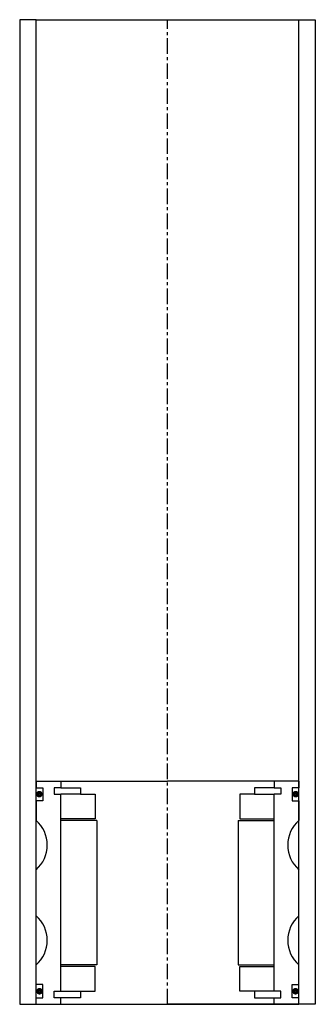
# Model space of a CAD drawing. Extents: x -45 to 45, y -10 to 290.
import ezdxf

# ---------------------------------------------------------------- set-up
doc = ezdxf.new("R2010")
doc.units = 0
doc.header["$LTSCALE"] = 0.15
doc.linetypes.add('CENTER', pattern=[50.8, 31.75, -6.35, 6.35, -6.35])
doc.layers.get('0').update_dxf_attribs({"linetype": 'CONTINUOUS'})
doc.layers.add('CENTER', color=9, linetype='CENTER')

msp = doc.modelspace()

# ---------------------------------------------------------------- linework, layer by layer
for p, q in [((-40, 290), (-45, 290)), ((-45, 290), (-45, -10)), ((-40, -10), (-40, 290)), ((-40, 290), (40, 290)), ((40, -10), (40, 290)), ((40, 290), (45, 290)), ((45, 290), (45, -10)), ((-40, 58), (-32.5, 58)), ((-40, 58), (-40, 56)), ((-32.5, 58), (0, 58)), ((-32.5, 58), (-32.5, 56)), ((32.5, 58), (0, 58)), ((32.5, 58), (32.5, 56)), ((40, 58), (32.5, 58)), ((40, 58), (40, 56)), ((-40, 56), (-38, 56)), ((-38, 56), (-38, 52)), ((-32.5, 56), (-34.5, 56)), ((-34.5, 56), (-34.5, 54)), ((-34.5, 54), (-32.5, 54)), ((-32.5, 56), (-26.5, 56)), ((-32.5, -6), (-32.5, 54)), ((-26.5, 54), (-32.5, 54)), ((-26.5, 56), (-26.5, 54)), ((-26.5, 54), (-22, 54)), ((-22, 54), (-22, 46.5)), ((26.5, 54), (22, 54)), ((22, 54), (22, 46.5)), ((32.5, 56), (26.5, 56)), ((26.5, 56), (26.5, 54)), ((26.5, 54), (32.5, 54)), ((32.5, 56), (34.5, 56)), ((34.5, 54), (32.5, 54)), ((32.5, -6), (32.5, 54)), ((34.5, 56), (34.5, 54)), ((40, 56), (38, 56)), ((38, 56), (38, 52)), ((-38, 52), (-40, 52)), ((-40, 52), (-40, 46)), ((38, 52), (40, 52)), ((40, 52), (40, 46)), ((-22, 46.5), (-32.5, 46.5)), ((-21.5, 46), (-32.5, 46)), ((-21.5, 46), (-21.5, 2)), ((21.5, 46), (21.5, 2)), ((21.5, 46), (32.5, 46)), ((22, 46.5), (32.5, 46.5)), ((-40, 17), (-40, 31)), ((40, 17), (40, 31)), ((-40, -4), (-40, 2)), ((-21.5, 2), (-32.5, 2)), ((-22, 1.5), (-32.5, 1.5)), ((-22, -6), (-22, 1.5)), ((21.5, 2), (32.5, 2)), ((22, -6), (22, 1.5)), ((22, 1.5), (32.5, 1.5)), ((40, -4), (40, 2)), ((-38, -4), (-40, -4)), ((-38, -8), (-38, -4)), ((-34.5, -8), (-34.5, -6)), ((-34.5, -6), (-32.5, -6)), ((-32.5, -6), (-26.5, -6)), ((-26.5, -6), (-26.5, -8)), ((-26.5, -6), (-22, -6)), ((26.5, -6), (22, -6)), ((32.5, -6), (26.5, -6)), ((26.5, -6), (26.5, -8)), ((34.5, -6), (32.5, -6)), ((34.5, -8), (34.5, -6)), ((38, -8), (38, -4)), ((38, -4), (40, -4)), ((-40, -10), (-40, -8)), ((-40, -8), (-38, -8)), ((-32.5, -8), (-34.5, -8)), ((-32.5, -10), (-32.5, -8)), ((-26.5, -8), (-32.5, -8)), ((26.5, -8), (32.5, -8)), ((32.5, -10), (32.5, -8)), ((32.5, -8), (34.5, -8)), ((40, -8), (38, -8)), ((40, -10), (40, -8)), ((-45, -10), (-40, -10)), ((-40, -10), (40, -10)), ((-40, -10), (-32.5, -10)), ((-32.5, -10), (0, -10)), ((32.5, -10), (0, -10)), ((40, -10), (32.5, -10)), ((45, -10), (40, -10))]:
    msp.add_line(p, q)
at = {"const_width": 0.95}
for points in [[(-38.51, 54.04, -1), (-39.56, 54.04, -1)], [(38.51, 54.04, 1), (39.56, 54.04, 1)], [(-38.45, -6.02, -1), (-39.5, -6.02, -1)], [(38.45, -6.02, 1), (39.5, -6.02, 1)]]:
    msp.add_lwpolyline(points, format="xyb", close=True, dxfattribs=at)
for centre, start, end in [((-46.61, 38.5), 311.4096, 48.5904), ((46.61, 38.5), 131.4096, 228.5904), ((-46.61, 9.5), 311.4096, 48.5904), ((46.61, 9.5), 131.4096, 228.5904)]:
    msp.add_arc(centre, 10, start, end)
at = {"layer": 'CENTER'}
for q in [(0, 290), (0, 58)]:
    msp.add_line((0, -10), q, dxfattribs=at)

doc.saveas('drawing.dxf')
